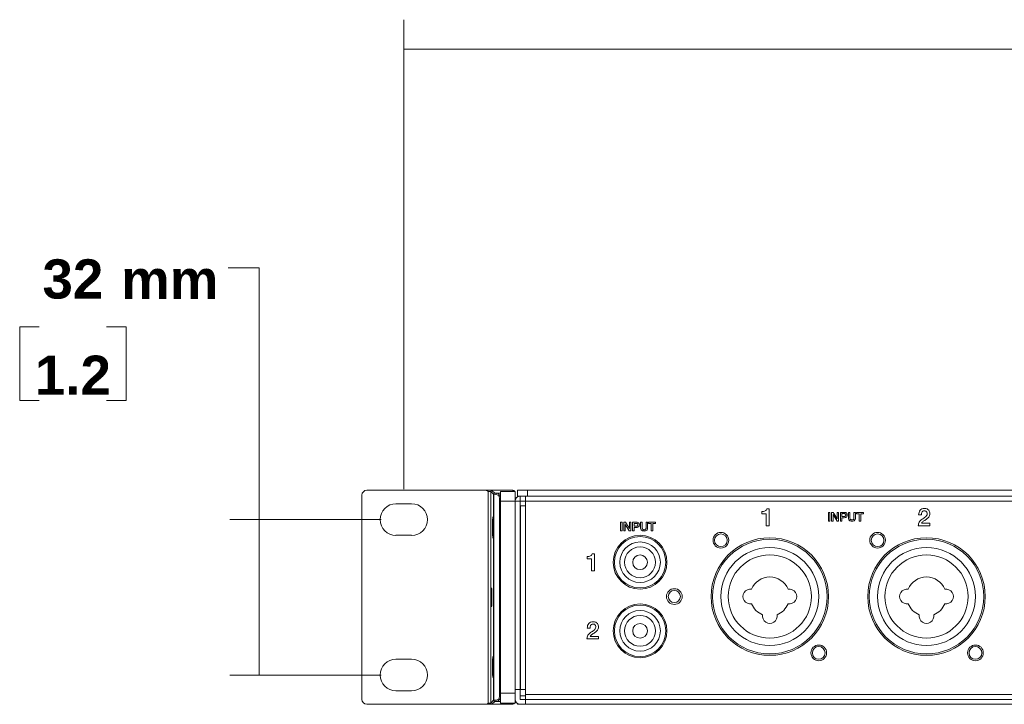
# Model space of a CAD drawing. Header units: millimetres. Extents: x 0 to 2122, y 0 to 1639.
# Tile 39 of 85: x 1370 to 1572, y 784 to 924. Entities that reach past the tile are written whole.
import ezdxf

# ---------------------------------------------------------------- set-up
doc = ezdxf.new("R2010")
doc.units = ezdxf.units.MM
doc.layers.add('1', color=7, linetype='Continuous', true_color=0xffffff)
doc.layers.add('2', color=7, linetype='Continuous', true_color=0xffffff)
doc.styles.add('Arial', font='arial.ttf')

msp = doc.modelspace()

# ---------------------------------------------------------------- linework, layer by layer
at = {"layer": '1', "color": 7, "lineweight": 13}
for p, q in [((1448.88, 827.99), (1448.88, 923.82)), ((1448.88, 917.82), (1660.79, 917.82)), ((1419.34, 873.14), (1412.99, 873.14)), ((1419.34, 790.01), (1419.34, 873.14)), ((1374.43, 861.13), (1370.43, 861.13)), ((1370.43, 861.13), (1370.43, 846.09)), ((1392.17, 861.13), (1388.17, 861.13)), ((1392.17, 846.09), (1392.17, 861.13)), ((1370.43, 846.09), (1374.43, 846.09)), ((1388.17, 846.09), (1392.17, 846.09)), ((1444.28, 821.76), (1413.34, 821.76)), ((1444.28, 790.01), (1413.34, 790.01))]:
    msp.add_line(p, q, dxfattribs=at)
at = {"layer": '1', "color": 7, "linetype": 'Continuous', "lineweight": 13}
for p, q in [((1440.33, 785.04), (1440.33, 826.74)), ((1465.59, 827.74), (1441.33, 827.74)), ((1466.14, 784.28), (1466.14, 827.5)), ((1467.21, 826.91), (1466.64, 827.47)), ((1466.64, 827.47), (1466.64, 784.3)), ((1471.13, 827.74), (1466.69, 827.74)), ((1466.89, 827.72), (1467.46, 827.16)), ((1467.21, 784.87), (1467.21, 826.91)), ((1467.28, 826.91), (1467.21, 826.91)), ((1467.28, 826.91), (1467.28, 784.87)), ((1467.68, 826.89), (1467.28, 826.91)), ((1467.46, 827.16), (1467.86, 827.14)), ((1467.86, 827.14), (1468.63, 827.14)), ((1468.63, 827.49), (1471.63, 827.49)), ((1468.63, 827.49), (1468.63, 825.49)), ((1471.13, 827.49), (1471.13, 827.74)), ((1471.63, 827.49), (1471.63, 825.49)), ((1472.13, 826.54), (1472.13, 827.74)), ((1472.13, 827.74), (1474.13, 827.74)), ((1472.13, 826.4), (1472.13, 826.54)), ((1474.13, 826.54), (1472.13, 826.54)), ((1472.63, 826.54), (1472.63, 825.54)), ((1472.71, 826.54), (1472.63, 826.54)), ((1473.73, 825.54), (1473.73, 826.54)), ((1474.13, 827.74), (1474.13, 826.54)), ((1889.13, 827.74), (1474.13, 827.74)), ((1889.13, 826.54), (1474.13, 826.54)), ((1447.28, 824.99), (1450.48, 824.99)), ((1468.43, 785.63), (1468.43, 826.14)), ((1468.43, 826.14), (1468.61, 826.14)), ((1468.63, 826.14), (1468.61, 826.14)), ((1468.61, 826.14), (1468.61, 785.63)), ((1471.63, 825.49), (1468.63, 825.49)), ((1468.63, 786.29), (1468.63, 825.49)), ((1471.63, 825.54), (1472.63, 825.54)), ((1471.63, 786.29), (1471.63, 825.49)), ((1473.73, 825.54), (1472.63, 825.54)), ((1472.63, 825.54), (1472.63, 787.04)), ((1472.73, 824.54), (1472.73, 787.04)), ((1473.73, 824.54), (1472.73, 824.54)), ((1473.73, 824.54), (1473.73, 825.54)), ((1889.53, 825.54), (1473.73, 825.54)), ((1473.73, 824.54), (1473.73, 787.04)), ((1472.73, 823.14), (1472.63, 823.14)), ((1450.48, 818.54), (1447.28, 818.54)), ((1472.63, 817.14), (1472.73, 817.14)), ((1472.73, 808.89), (1472.63, 808.89)), ((1472.63, 802.89), (1472.73, 802.89)), ((1472.73, 794.64), (1472.63, 794.64)), ((1450.48, 793.24), (1447.28, 793.24)), ((1472.63, 788.64), (1472.73, 788.64)), ((1447.28, 786.79), (1450.48, 786.79)), ((1468.63, 786.29), (1471.63, 786.29)), ((1468.63, 784.29), (1468.63, 786.29)), ((1471.63, 787.04), (1472.63, 787.04)), ((1471.63, 786.29), (1471.63, 784.29)), ((1472.63, 787.04), (1472.63, 785.04)), ((1473.73, 787.04), (1472.73, 787.04)), ((1473.73, 786.04), (1473.73, 787.04)), ((1466.64, 784.3), (1467.21, 784.87)), ((1467.46, 784.62), (1466.89, 784.05)), ((1467.28, 784.87), (1467.21, 784.87)), ((1467.28, 784.87), (1467.68, 784.88)), ((1467.86, 784.63), (1467.46, 784.62)), ((1468.63, 784.63), (1467.86, 784.63)), ((1468.61, 785.63), (1468.43, 785.63)), ((1468.61, 785.63), (1468.63, 785.63)), ((1471.63, 784.29), (1468.63, 784.29)), ((1471.13, 784.04), (1471.13, 784.29)), ((1472.63, 785.79), (1473.73, 785.79)), ((1473.73, 785.04), (1472.63, 785.04)), ((1889.53, 786.04), (1473.73, 786.04)), ((1473.73, 785.04), (1473.73, 786.04)), ((1473.73, 785.04), (1889.53, 785.04)), ((1473.73, 784.04), (1473.73, 785.04)), ((1465.59, 784.04), (1441.33, 784.04)), ((1471.13, 784.04), (1466.69, 784.04)), ((1472.13, 784.04), (1472.13, 784.17)), ((1472.63, 784.04), (1472.13, 784.04)), ((1473.73, 784.04), (1472.63, 784.04)), ((1687.13, 784.04), (1473.73, 784.04))]:
    msp.add_line(p, q, dxfattribs=at)
for centre, radius in [((1497.13, 813.04), 5.5), ((1513.63, 817.54), 1.6), ((1513.63, 817.54), 1.3), ((1545.63, 817.54), 1.6), ((1545.63, 817.54), 1.3), ((1523.63, 806.04), 12), ((1523.63, 806.04), 11.7), ((1555.63, 806.04), 12), ((1555.63, 806.04), 11.7), ((1497.13, 813.04), 3.15), ((1504.13, 806.04), 1.6), ((1497.13, 799.04), 5.5), ((1497.13, 799.04), 3.15), ((1533.63, 794.54), 1.6), ((1565.63, 794.54), 1.6)]:
    msp.add_circle(centre, radius, dxfattribs=at)
at = {"layer": '1', "color": 7, "linetype": 'Continuous', "lineweight": 13, "extrusion": (0, 0, -1)}
for centre, radius in [((-1497.13, 813.04), 5.25), ((-1497.13, 813.04), 4.15), ((-1497.13, 813.04), 1.5), ((-1523.63, 806.04), 10), ((-1523.63, 806.04), 8.5), ((-1555.63, 806.04), 10), ((-1555.63, 806.04), 8.5), ((-1504.13, 806.04), 1.25), ((-1497.13, 799.04), 5.25), ((-1497.13, 799.04), 4.15), ((-1497.13, 799.04), 1.5), ((-1533.63, 794.54), 1.3), ((-1565.63, 794.54), 1.3)]:
    msp.add_circle(centre, radius, dxfattribs=at)
for centre, radius, start, end in [((-1472.63, 825.54), 1, 0, 90), ((-1447.28, 821.76), 3.23, 270, 90), ((-1450.48, 821.76), 3.23, 90, 270), ((-1523.63, 806.04), 4, 21.6138, 158.3862), ((-1555.63, 806.04), 4, 21.6138, 158.3862), ((-1519.63, 806.04), 1.5, 259.1931, 100.8069), ((-1527.63, 806.04), 1.5, 79.1931, 280.8069), ((-1551.63, 806.04), 1.5, 259.1931, 100.8069), ((-1559.63, 806.04), 1.5, 79.1931, 280.8069), ((-1523.63, 806.04), 4, 291.6138, 338.3862), ((-1523.63, 806.04), 4, 201.6138, 248.3862), ((-1555.63, 806.04), 4, 291.6138, 338.3862), ((-1555.63, 806.04), 4, 201.6138, 248.3862), ((-1523.63, 802.04), 1.5, 169.1931, 10.8069), ((-1555.63, 802.04), 1.5, 169.1931, 10.8069)]:
    msp.add_arc(centre, radius, start, end, dxfattribs=at)
at = {"layer": '1', "color": 7, "linetype": 'Continuous', "lineweight": 13}
for centre, radius, start, end in [((1447.28, 790.01), 3.23, 90, 270), ((1450.48, 790.01), 3.23, 270, 90), ((1472.63, 785.04), 1, 180, 270)]:
    msp.add_arc(centre, radius, start, end, dxfattribs=at)
for centre, major_axis, ratio, start_param, end_param in [((1441.33, 826.74), (-0.708, 0.708), 0.998783, 5.498391, 7.067974), ((1466.89, 827.47), (-0.177, -0.177), 0.998783, 3.9276, 5.497178), ((1467.46, 826.91), (-0.177, -0.177), 0.998783, 3.9276, 5.497178), ((1467.46, 826.91), (0.008, 0.25), 0.694454, 0.048522, 1.594211), ((1467.86, 826.89), (-0.008, -0.25), 0.694454, 3.190114, 4.735803), ((1441.33, 785.04), (-0.708, -0.708), 0.998783, 5.498396, 7.067979), ((1466.89, 784.3), (0.177, -0.177), 0.998783, 3.9276, 5.497178), ((1467.46, 784.87), (0.177, -0.177), 0.998783, 3.9276, 5.497178), ((1467.46, 784.87), (-0.008, 0.25), 0.694454, 1.547382, 3.093071), ((1467.86, 784.88), (0.008, -0.25), 0.694454, 4.688974, 6.234664)]:
    msp.add_ellipse(centre, major_axis=major_axis, ratio=ratio, start_param=start_param, end_param=end_param, dxfattribs=at)
at = {"layer": '1', "color": 7, "linetype": 'Continuous', "lineweight": 13, "extrusion": (0, 0, -1)}
for centre, major_axis, ratio, start_param, end_param in [((1466.14, 827.47), (-0.5, 0), 0.052381, 1.570796, 3.106686), ((1466.14, 827.72), (-0.75, 0), 0.034921, 2.396146, 3.106686), ((1467.65, 826.14), (-0.777, 0), 0.965689, 1.605703, 3.141593), ((1467.83, 826.14), (0, 1), 0.776648, 0.034907, 1.570796), ((1471.13, 827.24), (0, 0.5), 0.999391, 0, 1.046837), ((1466.14, 784.3), (-0.5, 0), 0.052381, 3.176499, 4.712389), ((1467.65, 785.63), (-0.777, 0), 0.965689, 3.141593, 4.677482), ((1467.83, 785.63), (0, 1), 0.776648, 1.570796, 3.106686), ((1471.13, 784.54), (0, 0.5), 0.999391, 2.094756, 3.141593), ((1466.14, 784.06), (-0.75, 0), 0.034921, 3.176499, 3.887039)]:
    msp.add_ellipse(centre, major_axis=major_axis, ratio=ratio, start_param=start_param, end_param=end_param, dxfattribs=at)
at = {"layer": '1', "color": 7, "linetype": 'Continuous', "lineweight": 13}
for points, knots in [([(1465.59, 827.74), (1465.59, 827.74), (1465.6, 827.74), (1465.6, 827.74), (1465.61, 827.74), (1465.62, 827.74), (1465.62, 827.74), (1465.64, 827.74), (1465.65, 827.74), (1465.67, 827.74), (1465.68, 827.74), (1465.7, 827.74), (1465.71, 827.74), (1465.75, 827.73), (1465.77, 827.73), (1465.81, 827.73), (1465.84, 827.73), (1465.9, 827.73), (1465.95, 827.73), (1466.01, 827.73), (1466.02, 827.73), (1466.05, 827.73), (1466.06, 827.73), (1466.09, 827.73), (1466.12, 827.73), (1466.19, 827.73), (1466.24, 827.73), (1466.31, 827.73), (1466.33, 827.73), (1466.38, 827.73), (1466.4, 827.73), (1466.45, 827.73), (1466.47, 827.73), (1466.52, 827.73), (1466.54, 827.73), (1466.57, 827.74), (1466.58, 827.74), (1466.6, 827.74), (1466.61, 827.74), (1466.64, 827.74), (1466.65, 827.74), (1466.66, 827.74), (1466.67, 827.74), (1466.68, 827.74), (1466.68, 827.74), (1466.69, 827.74), (1466.69, 827.74), (1466.69, 827.74)], [0, 0, 0, 0, 0.007812, 0.007812, 0.015625, 0.015625, 0.03125, 0.03125, 0.0625, 0.0625, 0.09375, 0.09375, 0.125, 0.125, 0.1875, 0.1875, 0.25, 0.25, 0.375, 0.375, 0.40625, 0.40625, 0.4375, 0.4375, 0.5, 0.5, 0.625, 0.625, 0.6875, 0.6875, 0.75, 0.75, 0.8125, 0.8125, 0.875, 0.875, 0.90625, 0.90625, 0.9375, 0.9375, 0.96875, 0.96875, 0.984375, 0.984375, 0.992188, 0.992188, 1, 1, 1, 1]), ([(1466.14, 827.5), (1466.14, 827.5), (1466.14, 827.5), (1466.02, 827.58), (1465.9, 827.66), (1465.71, 827.73), (1465.65, 827.74), (1465.59, 827.74)], [0, 0, 0, 0, 0.007299, 0.007299, 0.70722, 0.70722, 1, 1, 1, 1]), ([(1467.15, 820.14), (1467.15, 819.57), (1467.15, 819.02), (1467.12, 818.22), (1467.1, 817.99), (1467.06, 817.99), (1467.04, 818.22), (1467.01, 819.02), (1467, 819.57), (1467, 820.7), (1467.01, 821.26), (1467.04, 822.06), (1467.06, 822.29), (1467.1, 822.29), (1467.12, 822.06), (1467.15, 821.26), (1467.15, 820.7), (1467.15, 820.14)], [0, 0, 0, 0, 0.125, 0.125, 0.25, 0.25, 0.375, 0.375, 0.5, 0.5, 0.625, 0.625, 0.75, 0.75, 0.875, 0.875, 1, 1, 1, 1]), ([(1466.89, 805.89), (1466.89, 805.38), (1466.88, 804.87), (1466.85, 804.15), (1466.84, 803.94), (1466.8, 803.94), (1466.78, 804.15), (1466.76, 804.87), (1466.75, 805.38), (1466.75, 806.4), (1466.76, 806.91), (1466.78, 807.63), (1466.8, 807.84), (1466.84, 807.84), (1466.85, 807.63), (1466.88, 806.91), (1466.89, 806.4), (1466.89, 805.89)], [0, 0, 0, 0, 0.125, 0.125, 0.25, 0.25, 0.375, 0.375, 0.5, 0.5, 0.625, 0.625, 0.75, 0.75, 0.875, 0.875, 1, 1, 1, 1]), ([(1467.15, 791.64), (1467.15, 791.07), (1467.15, 790.52), (1467.12, 789.72), (1467.1, 789.49), (1467.06, 789.49), (1467.04, 789.72), (1467.01, 790.52), (1467, 791.07), (1467, 792.2), (1467.01, 792.76), (1467.04, 793.56), (1467.06, 793.79), (1467.1, 793.79), (1467.12, 793.56), (1467.15, 792.76), (1467.15, 792.2), (1467.15, 791.64)], [0, 0, 0, 0, 0.125, 0.125, 0.25, 0.25, 0.375, 0.375, 0.5, 0.5, 0.625, 0.625, 0.75, 0.75, 0.875, 0.875, 1, 1, 1, 1]), ([(1465.59, 784.04), (1465.65, 784.04), (1465.71, 784.05), (1465.9, 784.11), (1466.02, 784.19), (1466.14, 784.28), (1466.14, 784.28), (1466.14, 784.28)], [0, 0, 0, 0, 0.29278, 0.29278, 0.992701, 0.992701, 1, 1, 1, 1]), ([(1466.69, 784.04), (1466.69, 784.04), (1466.69, 784.04), (1466.68, 784.04), (1466.68, 784.04), (1466.67, 784.04), (1466.66, 784.04), (1466.65, 784.04), (1466.64, 784.04), (1466.62, 784.04), (1466.6, 784.04), (1466.58, 784.04), (1466.57, 784.04), (1466.54, 784.04), (1466.52, 784.04), (1466.47, 784.04), (1466.45, 784.04), (1466.38, 784.04), (1466.34, 784.04), (1466.28, 784.04), (1466.26, 784.04), (1466.24, 784.04), (1466.23, 784.04), (1466.19, 784.04), (1466.17, 784.04), (1466.1, 784.04), (1466.05, 784.04), (1465.98, 784.04), (1465.95, 784.04), (1465.91, 784.04), (1465.88, 784.04), (1465.84, 784.04), (1465.81, 784.04), (1465.77, 784.04), (1465.75, 784.04), (1465.71, 784.04), (1465.7, 784.04), (1465.68, 784.04), (1465.67, 784.04), (1465.65, 784.04), (1465.64, 784.04), (1465.62, 784.04), (1465.62, 784.04), (1465.61, 784.04), (1465.6, 784.04), (1465.6, 784.04), (1465.59, 784.04), (1465.59, 784.04)], [0, 0, 0, 0, 0.007812, 0.007812, 0.015625, 0.015625, 0.03125, 0.03125, 0.0625, 0.0625, 0.09375, 0.09375, 0.125, 0.125, 0.1875, 0.1875, 0.25, 0.25, 0.375, 0.375, 0.40625, 0.40625, 0.4375, 0.4375, 0.5, 0.5, 0.625, 0.625, 0.6875, 0.6875, 0.75, 0.75, 0.8125, 0.8125, 0.875, 0.875, 0.90625, 0.90625, 0.9375, 0.9375, 0.96875, 0.96875, 0.984375, 0.984375, 0.992188, 0.992188, 1, 1, 1, 1])]:
    msp.add_open_spline(points, degree=3, knots=knots, dxfattribs=at)
at = {"layer": '1', "color": 7, "lineweight": 18}
for points in [[(1448.88, 917.82), (1457.88, 920.23), (1457.88, 915.41), (1448.88, 917.82)], [(1419.34, 821.76), (1421.75, 812.76), (1416.93, 812.76), (1419.34, 821.76)], [(1419.34, 790.01), (1416.93, 799.01), (1421.75, 799.01), (1419.34, 790.01)]]:
    msp.add_solid(points, dxfattribs=at)
at = {"layer": '2', "color": 7, "linetype": 'Continuous', "lineweight": 13}
for points, knots in [([(1522.02, 823.38), (1522.14, 823.38), (1522.26, 823.39), (1522.48, 823.43), (1522.58, 823.46), (1522.67, 823.51)], [0, 0, 0, 0, 0.1, 0.1, 0.2, 0.2, 0.2, 0.2]), ([(1522.67, 823.51), (1522.76, 823.56), (1522.84, 823.62), (1522.97, 823.76), (1523.01, 823.85), (1523.03, 823.95)], [0.2, 0.2, 0.2, 0.2, 0.3, 0.3, 0.4, 0.4, 0.4, 0.4]), ([(1538.06, 823.23), (1538.06, 823.23), (1538.84, 823.23), (1538.84, 823.23), (1538.96, 823.23), (1539.06, 823.21), (1539.14, 823.17)], [0, 0, 0, 0, 0.0769231, 0.0769231, 0.0769231, 0.1538462, 0.1538462, 0.1538462, 0.1538462]), ([(1538.94, 822.96), (1538.9, 822.97), (1538.87, 822.98), (1538.82, 822.98), (1538.82, 822.98), (1538.37, 822.98), (1538.37, 822.98)], [0.7272727, 0.7272727, 0.7272727, 0.7272727, 0.8181818, 0.8181818, 0.8181818, 0.9090909, 0.9090909, 0.9090909, 0.9090909]), ([(1538.37, 822.39), (1538.37, 822.39), (1538.82, 822.39), (1538.82, 822.39), (1538.85, 822.39), (1538.89, 822.4), (1538.96, 822.42), (1538.99, 822.43), (1539.03, 822.46)], [0, 0, 0, 0, 0.0909091, 0.0909091, 0.0909091, 0.1818182, 0.1818182, 0.2727273, 0.2727273, 0.2727273, 0.2727273]), ([(1539.1, 822.83), (1539.09, 822.87), (1539.06, 822.9), (1539.01, 822.94), (1538.98, 822.96), (1538.94, 822.96)], [0.5454545, 0.5454545, 0.5454545, 0.5454545, 0.6363636, 0.6363636, 0.7272727, 0.7272727, 0.7272727, 0.7272727]), ([(1539.03, 822.46), (1539.06, 822.48), (1539.08, 822.51), (1539.12, 822.58), (1539.13, 822.63), (1539.13, 822.74), (1539.12, 822.79), (1539.1, 822.83)], [0.2727273, 0.2727273, 0.2727273, 0.2727273, 0.3636364, 0.3636364, 0.4545455, 0.4545455, 0.5454545, 0.5454545, 0.5454545, 0.5454545]), ([(1539.41, 822.51), (1539.4, 822.44), (1539.37, 822.38), (1539.28, 822.27), (1539.22, 822.23), (1539.14, 822.19)], [0.4615385, 0.4615385, 0.4615385, 0.4615385, 0.5384615, 0.5384615, 0.6153846, 0.6153846, 0.6153846, 0.6153846]), ([(1539.33, 823.04), (1539.37, 822.98), (1539.4, 822.92), (1539.43, 822.8), (1539.44, 822.74), (1539.44, 822.63), (1539.43, 822.57), (1539.41, 822.51)], [0.2307692, 0.2307692, 0.2307692, 0.2307692, 0.3076923, 0.3076923, 0.3846154, 0.3846154, 0.4615385, 0.4615385, 0.4615385, 0.4615385]), ([(1539.74, 821.8), (1539.7, 821.89), (1539.69, 821.99), (1539.69, 822.1), (1539.69, 822.1), (1539.69, 823.23), (1539.69, 823.23)], [0.90909091, 0.90909091, 0.90909091, 0.90909091, 0.95454545, 0.95454545, 0.95454545, 1, 1, 1, 1]), ([(1540.82, 822.02), (1540.82, 822.08), (1540.82, 822.14), (1540.82, 822.2), (1540.82, 822.2), (1540.82, 823.23), (1540.82, 823.23)], [0.40909091, 0.40909091, 0.40909091, 0.40909091, 0.45454545, 0.45454545, 0.45454545, 0.5, 0.5, 0.5, 0.5]), ([(1554.1, 823.22), (1554.15, 823.38), (1554.22, 823.53), (1554.43, 823.76), (1554.55, 823.86), (1554.85, 823.99), (1555.02, 824.02), (1555.21, 824.02), (1555.42, 824.02), (1555.6, 823.99), (1555.74, 823.92)], [0.5, 0.5, 0.5, 0.5, 0.5294118, 0.5294118, 0.5588235, 0.5588235, 0.5882353, 0.5882353, 0.5882353, 0.6176471, 0.6176471, 0.6176471, 0.6176471]), ([(1555.47, 823.49), (1555.4, 823.53), (1555.3, 823.55), (1555.18, 823.55), (1555.06, 823.55), (1554.97, 823.53), (1554.82, 823.44), (1554.76, 823.38), (1554.67, 823.23), (1554.64, 823.14), (1554.62, 823.03)], [0.2941176, 0.2941176, 0.2941176, 0.2941176, 0.3235294, 0.3235294, 0.3235294, 0.3529412, 0.3529412, 0.3823529, 0.3823529, 0.4117647, 0.4117647, 0.4117647, 0.4117647]), ([(1555.07, 822.05), (1555.19, 822.12), (1555.3, 822.21), (1555.51, 822.38), (1555.59, 822.48), (1555.72, 822.69), (1555.76, 822.81), (1555.76, 822.94)], [0.11764706, 0.11764706, 0.11764706, 0.11764706, 0.14705882, 0.14705882, 0.17647059, 0.17647059, 0.20588235, 0.20588235, 0.20588235, 0.20588235]), ([(1555.76, 822.94), (1555.76, 823), (1555.75, 823.07), (1555.72, 823.21), (1555.69, 823.28), (1555.65, 823.34)], [0.20588235, 0.20588235, 0.20588235, 0.20588235, 0.23529412, 0.23529412, 0.26470588, 0.26470588, 0.26470588, 0.26470588]), ([(1555.74, 823.92), (1555.88, 823.85), (1555.99, 823.76), (1556.17, 823.55), (1556.23, 823.44), (1556.27, 823.32)], [0.61764706, 0.61764706, 0.61764706, 0.61764706, 0.64705882, 0.64705882, 0.67647059, 0.67647059, 0.67647059, 0.67647059]), ([(1556.27, 823.32), (1556.3, 823.19), (1556.32, 823.07), (1556.32, 822.96), (1556.32, 822.82), (1556.3, 822.7), (1556.26, 822.59)], [0.67647059, 0.67647059, 0.67647059, 0.67647059, 0.70588235, 0.70588235, 0.70588235, 0.73529412, 0.73529412, 0.73529412, 0.73529412]), ([(1495.61, 821.22), (1495.61, 821.22), (1496.39, 821.22), (1496.39, 821.22), (1496.51, 821.22), (1496.61, 821.2), (1496.69, 821.17)], [0, 0, 0, 0, 0.0769231, 0.0769231, 0.0769231, 0.1538462, 0.1538462, 0.1538462, 0.1538462]), ([(1496.49, 820.96), (1496.45, 820.96), (1496.41, 820.97), (1496.37, 820.97), (1496.37, 820.97), (1495.92, 820.97), (1495.92, 820.97)], [0.7272727, 0.7272727, 0.7272727, 0.7272727, 0.8181818, 0.8181818, 0.8181818, 0.9090909, 0.9090909, 0.9090909, 0.9090909]), ([(1496.58, 820.45), (1496.61, 820.47), (1496.63, 820.5), (1496.67, 820.58), (1496.68, 820.62), (1496.68, 820.74), (1496.67, 820.78), (1496.65, 820.82)], [0.2727273, 0.2727273, 0.2727273, 0.2727273, 0.3636364, 0.3636364, 0.4545455, 0.4545455, 0.5454545, 0.5454545, 0.5454545, 0.5454545]), ([(1496.87, 821.03), (1496.92, 820.98), (1496.95, 820.92), (1496.98, 820.79), (1496.99, 820.73), (1496.99, 820.62), (1496.98, 820.56), (1496.96, 820.5)], [0.2307692, 0.2307692, 0.2307692, 0.2307692, 0.3076923, 0.3076923, 0.3846154, 0.3846154, 0.4615385, 0.4615385, 0.4615385, 0.4615385]), ([(1497.29, 819.8), (1497.25, 819.88), (1497.24, 819.98), (1497.24, 820.09), (1497.24, 820.09), (1497.24, 821.22), (1497.24, 821.22)], [0.90909091, 0.90909091, 0.90909091, 0.90909091, 0.95454545, 0.95454545, 0.95454545, 1, 1, 1, 1]), ([(1498.32, 819.85), (1498.34, 819.9), (1498.36, 819.95), (1498.37, 820.07), (1498.37, 820.13), (1498.37, 820.19), (1498.37, 820.19), (1498.37, 821.22), (1498.37, 821.22)], [0.3636364, 0.3636364, 0.3636364, 0.3636364, 0.4090909, 0.4090909, 0.4545455, 0.4545455, 0.4545455, 0.5, 0.5, 0.5, 0.5]), ([(1539.14, 822.19), (1539.06, 822.16), (1538.96, 822.14), (1538.84, 822.14), (1538.84, 822.14), (1538.37, 822.14), (1538.37, 822.14)], [0.6153846, 0.6153846, 0.6153846, 0.6153846, 0.6923077, 0.6923077, 0.6923077, 0.7692308, 0.7692308, 0.7692308, 0.7692308]), ([(1541.08, 821.8), (1541.05, 821.72), (1541, 821.65), (1540.87, 821.54), (1540.8, 821.49), (1540.62, 821.44), (1540.52, 821.42), (1540.3, 821.42), (1540.2, 821.44), (1540.02, 821.49), (1539.95, 821.54), (1539.88, 821.59)], [0.6363636, 0.6363636, 0.6363636, 0.6363636, 0.6818182, 0.6818182, 0.7272727, 0.7272727, 0.7727273, 0.7727273, 0.8181818, 0.8181818, 0.8636364, 0.8636364, 0.8636364, 0.8636364]), ([(1540.18, 821.74), (1540.23, 821.71), (1540.31, 821.69), (1540.51, 821.69), (1540.59, 821.71), (1540.64, 821.74)], [0.22727273, 0.22727273, 0.22727273, 0.22727273, 0.27272727, 0.27272727, 0.31818182, 0.31818182, 0.31818182, 0.31818182]), ([(1553.96, 820.5), (1553.96, 820.78), (1554.03, 821.03), (1554.3, 821.46), (1554.48, 821.65), (1554.72, 821.81)], [0.02941176, 0.02941176, 0.02941176, 0.02941176, 0.05882353, 0.05882353, 0.08823529, 0.08823529, 0.08823529, 0.08823529]), ([(1555.84, 822.02), (1555.75, 821.94), (1555.65, 821.87), (1555.45, 821.73), (1555.35, 821.66), (1555.16, 821.54), (1555.06, 821.47), (1554.9, 821.35), (1554.82, 821.28), (1554.7, 821.15), (1554.66, 821.08), (1554.63, 821)], [0.7941176, 0.7941176, 0.7941176, 0.7941176, 0.8235294, 0.8235294, 0.8529412, 0.8529412, 0.8823529, 0.8823529, 0.9117647, 0.9117647, 0.9411765, 0.9411765, 0.9411765, 0.9411765]), ([(1495.92, 820.39), (1495.92, 820.39), (1496.37, 820.39), (1496.37, 820.39), (1496.4, 820.39), (1496.44, 820.39), (1496.48, 820.4)], [0, 0, 0, 0, 0.0909091, 0.0909091, 0.0909091, 0.1818182, 0.1818182, 0.1818182, 0.1818182]), ([(1496.69, 820.19), (1496.61, 820.15), (1496.51, 820.13), (1496.39, 820.13), (1496.39, 820.13), (1495.92, 820.13), (1495.92, 820.13)], [0.6153846, 0.6153846, 0.6153846, 0.6153846, 0.6923077, 0.6923077, 0.6923077, 0.7692308, 0.7692308, 0.7692308, 0.7692308]), ([(1498.26, 819.46), (1498.17, 819.43), (1498.07, 819.42), (1497.85, 819.42), (1497.75, 819.43), (1497.57, 819.49), (1497.5, 819.53), (1497.43, 819.58)], [0.7272727, 0.7272727, 0.7272727, 0.7272727, 0.7727273, 0.7727273, 0.8181818, 0.8181818, 0.8636364, 0.8636364, 0.8636364, 0.8636364]), ([(1497.54, 820.19), (1497.54, 820.13), (1497.55, 820.07), (1497.56, 819.95), (1497.58, 819.9), (1497.63, 819.8), (1497.67, 819.76), (1497.73, 819.73)], [0.0909091, 0.0909091, 0.0909091, 0.0909091, 0.1363636, 0.1363636, 0.1818182, 0.1818182, 0.2272727, 0.2272727, 0.2272727, 0.2272727]), ([(1497.73, 819.73), (1497.78, 819.7), (1497.86, 819.68), (1498.06, 819.68), (1498.14, 819.7), (1498.19, 819.73)], [0.22727273, 0.22727273, 0.22727273, 0.22727273, 0.27272727, 0.27272727, 0.31818182, 0.31818182, 0.31818182, 0.31818182]), ([(1498.63, 819.8), (1498.6, 819.71), (1498.55, 819.64), (1498.42, 819.53), (1498.34, 819.49), (1498.26, 819.46)], [0.63636364, 0.63636364, 0.63636364, 0.63636364, 0.68181818, 0.68181818, 0.72727273, 0.72727273, 0.72727273, 0.72727273]), ([(1486.7, 814.23), (1486.81, 814.25), (1486.91, 814.28), (1487.09, 814.37), (1487.17, 814.43), (1487.23, 814.51)], [0.1, 0.1, 0.1, 0.1, 0.2, 0.2, 0.3, 0.3, 0.3, 0.3]), ([(1487.03, 800.8), (1487.17, 800.87), (1487.34, 800.9), (1487.54, 800.9), (1487.75, 800.9), (1487.92, 800.87), (1488.07, 800.8)], [0.55882353, 0.55882353, 0.55882353, 0.55882353, 0.58823529, 0.58823529, 0.58823529, 0.61764706, 0.61764706, 0.61764706, 0.61764706]), ([(1487.8, 800.37), (1487.72, 800.41), (1487.62, 800.43), (1487.5, 800.43), (1487.39, 800.43), (1487.3, 800.41), (1487.15, 800.32), (1487.09, 800.26), (1487.04, 800.18)], [0.29411765, 0.29411765, 0.29411765, 0.29411765, 0.32352941, 0.32352941, 0.32352941, 0.35294118, 0.35294118, 0.38235294, 0.38235294, 0.38235294, 0.38235294]), ([(1486.28, 797.38), (1486.29, 797.66), (1486.35, 797.91), (1486.62, 798.34), (1486.81, 798.53), (1487.04, 798.68)], [0.02941176, 0.02941176, 0.02941176, 0.02941176, 0.05882353, 0.05882353, 0.08823529, 0.08823529, 0.08823529, 0.08823529]), ([(1487.04, 798.68), (1487.15, 798.77), (1487.27, 798.85), (1487.51, 799), (1487.63, 799.08), (1487.73, 799.17)], [0.08823529, 0.08823529, 0.08823529, 0.08823529, 0.11764706, 0.11764706, 0.14705882, 0.14705882, 0.14705882, 0.14705882]), ([(1487.88, 798.67), (1487.78, 798.61), (1487.68, 798.54), (1487.48, 798.41), (1487.39, 798.35), (1487.22, 798.23), (1487.15, 798.16), (1487.09, 798.09)], [0.82352941, 0.82352941, 0.82352941, 0.82352941, 0.85294118, 0.85294118, 0.88235294, 0.88235294, 0.91176471, 0.91176471, 0.91176471, 0.91176471]), ([(1487.73, 799.17), (1487.83, 799.26), (1487.92, 799.36), (1488.05, 799.57), (1488.08, 799.69), (1488.08, 799.82)], [0.14705882, 0.14705882, 0.14705882, 0.14705882, 0.17647059, 0.17647059, 0.20588235, 0.20588235, 0.20588235, 0.20588235]), ([(1488.08, 799.82), (1488.08, 799.88), (1488.08, 799.95), (1488.05, 800.09), (1488.02, 800.16), (1487.98, 800.22)], [0.20588235, 0.20588235, 0.20588235, 0.20588235, 0.23529412, 0.23529412, 0.26470588, 0.26470588, 0.26470588, 0.26470588]), ([(1488.59, 800.19), (1488.63, 800.07), (1488.65, 799.95), (1488.65, 799.84), (1488.65, 799.7), (1488.63, 799.58), (1488.58, 799.46)], [0.67647059, 0.67647059, 0.67647059, 0.67647059, 0.70588235, 0.70588235, 0.70588235, 0.73529412, 0.73529412, 0.73529412, 0.73529412])]:
    msp.add_open_spline(points, degree=3, knots=knots, dxfattribs=at)
for points in [[(1522.02, 822.94), (1522.02, 822.94), (1522.02, 823.38), (1522.02, 823.38)], [(1522.87, 822.94), (1522.87, 822.94), (1522.02, 822.94), (1522.02, 822.94)], [(1522.87, 820.5), (1522.87, 820.5), (1522.87, 822.94), (1522.87, 822.94)], [(1523.03, 823.95), (1523.03, 823.95), (1523.49, 823.95), (1523.49, 823.95)], [(1523.49, 823.95), (1523.49, 823.95), (1523.49, 820.5), (1523.49, 820.5)], [(1535.9, 823.23), (1535.8, 823.23), (1535.69, 823.23), (1535.59, 823.23)], [(1535.59, 823.23), (1535.59, 822.64), (1535.59, 822.05), (1535.59, 821.46)], [(1535.9, 821.46), (1535.9, 822.05), (1535.9, 822.64), (1535.9, 823.23)], [(1536.26, 823.23), (1536.37, 823.23), (1536.48, 823.23), (1536.59, 823.23)], [(1536.26, 821.46), (1536.26, 822.05), (1536.26, 822.64), (1536.26, 823.23)], [(1537.37, 821.46), (1537.1, 821.9), (1536.83, 822.33), (1536.56, 822.76)], [(1536.56, 822.76), (1536.56, 822.76), (1536.56, 822.76), (1536.56, 822.76)], [(1536.56, 822.76), (1536.56, 822.33), (1536.56, 821.9), (1536.56, 821.46)], [(1536.59, 823.23), (1536.86, 822.8), (1537.13, 822.36), (1537.39, 821.93)], [(1537.4, 821.93), (1537.4, 822.36), (1537.4, 822.8), (1537.4, 823.23)], [(1537.4, 823.23), (1537.5, 823.23), (1537.6, 823.23), (1537.69, 823.23)], [(1537.69, 823.23), (1537.69, 822.64), (1537.69, 822.05), (1537.69, 821.46)], [(1538.06, 821.46), (1538.06, 821.46), (1538.06, 823.23), (1538.06, 823.23)], [(1538.37, 822.98), (1538.37, 822.98), (1538.37, 822.39), (1538.37, 822.39)], [(1539.14, 823.17), (1539.22, 823.14), (1539.28, 823.09), (1539.33, 823.04)], [(1539.69, 823.23), (1539.69, 823.23), (1539.99, 823.23), (1539.99, 823.23)], [(1539.99, 823.23), (1539.99, 823.23), (1539.99, 822.2), (1539.99, 822.2)], [(1540.82, 823.23), (1540.82, 823.23), (1541.13, 823.23), (1541.13, 823.23)], [(1541.13, 823.23), (1541.13, 823.23), (1541.13, 822.1), (1541.13, 822.1)], [(1541.32, 823.23), (1541.8, 823.23), (1542.27, 823.23), (1542.75, 823.23)], [(1541.32, 822.96), (1541.32, 823.05), (1541.32, 823.14), (1541.32, 823.23)], [(1541.88, 822.96), (1541.69, 822.96), (1541.51, 822.96), (1541.32, 822.96)], [(1541.88, 821.46), (1541.88, 821.96), (1541.88, 822.46), (1541.88, 822.96)], [(1542.75, 822.96), (1542.56, 822.96), (1542.37, 822.96), (1542.19, 822.96)], [(1542.19, 822.96), (1542.19, 822.46), (1542.19, 821.96), (1542.19, 821.46)], [(1542.75, 823.23), (1542.75, 823.14), (1542.75, 823.05), (1542.75, 822.96)], [(1554.02, 822.69), (1554.02, 822.88), (1554.05, 823.06), (1554.1, 823.22)], [(1554.58, 822.69), (1554.58, 822.69), (1554.02, 822.69), (1554.02, 822.69)], [(1554.62, 823.03), (1554.6, 822.93), (1554.59, 822.81), (1554.58, 822.69)], [(1555.65, 823.34), (1555.61, 823.4), (1555.55, 823.45), (1555.47, 823.49)], [(1556.26, 822.59), (1556.21, 822.47), (1556.16, 822.37), (1556.08, 822.28)], [(1493.45, 821.22), (1493.34, 821.22), (1493.24, 821.22), (1493.14, 821.22)], [(1493.14, 821.22), (1493.14, 820.63), (1493.14, 820.05), (1493.14, 819.46)], [(1493.45, 819.46), (1493.45, 820.05), (1493.45, 820.63), (1493.45, 821.22)], [(1493.81, 821.22), (1493.92, 821.22), (1494.03, 821.22), (1494.14, 821.22)], [(1493.81, 819.46), (1493.81, 820.05), (1493.81, 820.63), (1493.81, 821.22)], [(1494.92, 819.46), (1494.65, 819.89), (1494.38, 820.32), (1494.11, 820.75)], [(1494.11, 820.75), (1494.11, 820.75), (1494.11, 820.75), (1494.11, 820.75)], [(1494.11, 820.75), (1494.11, 820.32), (1494.11, 819.89), (1494.11, 819.46)], [(1494.14, 821.22), (1494.41, 820.79), (1494.68, 820.36), (1494.94, 819.92)], [(1494.95, 819.92), (1494.95, 820.36), (1494.95, 820.79), (1494.95, 821.22)], [(1494.95, 821.22), (1495.05, 821.22), (1495.14, 821.22), (1495.24, 821.22)], [(1495.24, 821.22), (1495.24, 820.63), (1495.24, 820.05), (1495.24, 819.46)], [(1495.61, 819.46), (1495.61, 819.46), (1495.61, 821.22), (1495.61, 821.22)], [(1495.92, 820.97), (1495.92, 820.97), (1495.92, 820.39), (1495.92, 820.39)], [(1496.48, 820.4), (1496.51, 820.41), (1496.54, 820.43), (1496.58, 820.45)], [(1496.59, 820.91), (1496.56, 820.93), (1496.53, 820.95), (1496.49, 820.96)], [(1496.65, 820.82), (1496.64, 820.86), (1496.61, 820.89), (1496.59, 820.91)], [(1496.69, 821.17), (1496.77, 821.13), (1496.83, 821.09), (1496.87, 821.03)], [(1496.96, 820.5), (1496.95, 820.44), (1496.92, 820.38), (1496.87, 820.32)], [(1497.24, 821.22), (1497.24, 821.22), (1497.54, 821.22), (1497.54, 821.22)], [(1497.54, 821.22), (1497.54, 821.22), (1497.54, 820.19), (1497.54, 820.19)], [(1498.37, 821.22), (1498.37, 821.22), (1498.68, 821.22), (1498.68, 821.22)], [(1498.68, 821.22), (1498.68, 821.22), (1498.68, 820.09), (1498.68, 820.09)], [(1498.87, 821.22), (1499.35, 821.22), (1499.82, 821.22), (1500.3, 821.22)], [(1498.87, 820.95), (1498.87, 821.04), (1498.87, 821.13), (1498.87, 821.22)], [(1499.43, 820.95), (1499.24, 820.95), (1499.06, 820.95), (1498.87, 820.95)], [(1499.43, 819.46), (1499.43, 819.96), (1499.43, 820.46), (1499.43, 820.95)], [(1500.3, 820.95), (1500.11, 820.95), (1499.92, 820.95), (1499.74, 820.95)], [(1499.74, 820.95), (1499.74, 820.46), (1499.74, 819.96), (1499.74, 819.46)], [(1500.3, 821.22), (1500.3, 821.13), (1500.3, 821.04), (1500.3, 820.95)], [(1523.49, 820.5), (1523.49, 820.5), (1522.87, 820.5), (1522.87, 820.5)], [(1535.59, 821.46), (1535.69, 821.46), (1535.8, 821.46), (1535.9, 821.46)], [(1536.56, 821.46), (1536.46, 821.46), (1536.36, 821.46), (1536.26, 821.46)], [(1537.69, 821.46), (1537.58, 821.46), (1537.48, 821.46), (1537.37, 821.46)], [(1537.39, 821.93), (1537.4, 821.93), (1537.4, 821.93), (1537.4, 821.93)], [(1538.37, 821.46), (1538.37, 821.46), (1538.06, 821.46), (1538.06, 821.46)], [(1538.37, 822.14), (1538.37, 822.14), (1538.37, 821.46), (1538.37, 821.46)], [(1539.88, 821.59), (1539.82, 821.65), (1539.77, 821.72), (1539.74, 821.8)], [(1539.99, 822.2), (1539.99, 822.14), (1540, 822.08), (1540, 822.02)], [(1540, 822.02), (1540.01, 821.96), (1540.03, 821.9), (1540.05, 821.86)], [(1540.05, 821.86), (1540.08, 821.81), (1540.12, 821.77), (1540.18, 821.74)], [(1540.64, 821.74), (1540.7, 821.77), (1540.74, 821.81), (1540.77, 821.86)], [(1540.77, 821.86), (1540.79, 821.9), (1540.81, 821.96), (1540.82, 822.02)], [(1541.13, 822.1), (1541.13, 821.99), (1541.12, 821.89), (1541.08, 821.8)], [(1542.19, 821.46), (1542.08, 821.46), (1541.98, 821.46), (1541.88, 821.46)], [(1556.32, 820.5), (1556.32, 820.5), (1553.96, 820.5), (1553.96, 820.5)], [(1554.63, 821), (1554.63, 821), (1556.32, 821), (1556.32, 821)], [(1554.72, 821.81), (1554.83, 821.89), (1554.95, 821.97), (1555.07, 822.05)], [(1556.08, 822.28), (1556.01, 822.18), (1555.93, 822.1), (1555.84, 822.02)], [(1556.32, 821), (1556.32, 821), (1556.32, 820.5), (1556.32, 820.5)], [(1493.14, 819.46), (1493.24, 819.46), (1493.34, 819.46), (1493.45, 819.46)], [(1494.11, 819.46), (1494.01, 819.46), (1493.91, 819.46), (1493.81, 819.46)], [(1495.24, 819.46), (1495.13, 819.46), (1495.03, 819.46), (1494.92, 819.46)], [(1494.94, 819.92), (1494.95, 819.92), (1494.95, 819.92), (1494.95, 819.92)], [(1495.92, 819.46), (1495.92, 819.46), (1495.61, 819.46), (1495.61, 819.46)], [(1495.92, 820.13), (1495.92, 820.13), (1495.92, 819.46), (1495.92, 819.46)], [(1496.87, 820.32), (1496.83, 820.27), (1496.77, 820.22), (1496.69, 820.19)], [(1497.43, 819.58), (1497.37, 819.64), (1497.32, 819.71), (1497.29, 819.8)], [(1498.19, 819.73), (1498.25, 819.76), (1498.29, 819.8), (1498.32, 819.85)], [(1498.68, 820.09), (1498.68, 819.98), (1498.67, 819.88), (1498.63, 819.8)], [(1499.74, 819.46), (1499.63, 819.46), (1499.53, 819.46), (1499.43, 819.46)], [(1487.23, 814.51), (1487.3, 814.58), (1487.34, 814.67), (1487.36, 814.77)], [(1487.36, 814.77), (1487.36, 814.77), (1487.82, 814.77), (1487.82, 814.77)], [(1487.82, 814.77), (1487.82, 814.77), (1487.82, 811.32), (1487.82, 811.32)], [(1486.35, 814.2), (1486.47, 814.2), (1486.58, 814.21), (1486.7, 814.23)], [(1486.35, 813.76), (1486.35, 813.76), (1486.35, 814.2), (1486.35, 814.2)], [(1487.2, 813.76), (1487.2, 813.76), (1486.35, 813.76), (1486.35, 813.76)], [(1487.2, 811.32), (1487.2, 811.32), (1487.2, 813.76), (1487.2, 813.76)], [(1487.82, 811.32), (1487.82, 811.32), (1487.2, 811.32), (1487.2, 811.32)], [(1486.42, 800.1), (1486.47, 800.26), (1486.55, 800.4), (1486.65, 800.52)], [(1486.65, 800.52), (1486.75, 800.64), (1486.88, 800.73), (1487.03, 800.8)], [(1487.98, 800.22), (1487.93, 800.28), (1487.87, 800.33), (1487.8, 800.37)], [(1488.07, 800.8), (1488.21, 800.73), (1488.32, 800.64), (1488.41, 800.54)], [(1488.41, 800.54), (1488.5, 800.43), (1488.56, 800.32), (1488.59, 800.19)], [(1486.35, 799.57), (1486.35, 799.76), (1486.37, 799.94), (1486.42, 800.1)], [(1486.91, 799.57), (1486.91, 799.57), (1486.35, 799.57), (1486.35, 799.57)], [(1486.95, 799.91), (1486.92, 799.8), (1486.91, 799.69), (1486.91, 799.57)], [(1487.04, 800.18), (1487, 800.11), (1486.97, 800.01), (1486.95, 799.91)], [(1488.16, 798.9), (1488.07, 798.82), (1487.98, 798.74), (1487.88, 798.67)], [(1488.41, 799.16), (1488.34, 799.06), (1488.26, 798.98), (1488.16, 798.9)], [(1488.58, 799.46), (1488.54, 799.35), (1488.48, 799.25), (1488.41, 799.16)], [(1488.64, 797.38), (1488.64, 797.38), (1486.28, 797.38), (1486.28, 797.38)], [(1487.09, 798.09), (1487.02, 798.03), (1486.98, 797.96), (1486.96, 797.88)], [(1486.96, 797.88), (1486.96, 797.88), (1488.64, 797.88), (1488.64, 797.88)], [(1488.64, 797.88), (1488.64, 797.88), (1488.64, 797.38), (1488.64, 797.38)]]:
    msp.add_open_spline(points, degree=3, dxfattribs=at)

# ---------------------------------------------------------------- texts
at = {"layer": '1', "color": 7, "linetype": 'Continuous', "lineweight": 13, "char_height": 8, "attachment_point": 8, "line_spacing_factor": 1.047437, "style": 'Arial'}
for s, insert in [('\\fArial|b1|i0;\\W1.0000;32', (1381.3, 866.76)), ('\\fArial|b1|i0;\\W1.0000;mm', (1401.08, 866.76)), ('\\fArial|b1|i0;\\W1.0000;1.2', (1381.3, 847.23))]:
    msp.add_mtext(s, dxfattribs=dict(at, insert=insert))

doc.saveas('drawing.dxf')
